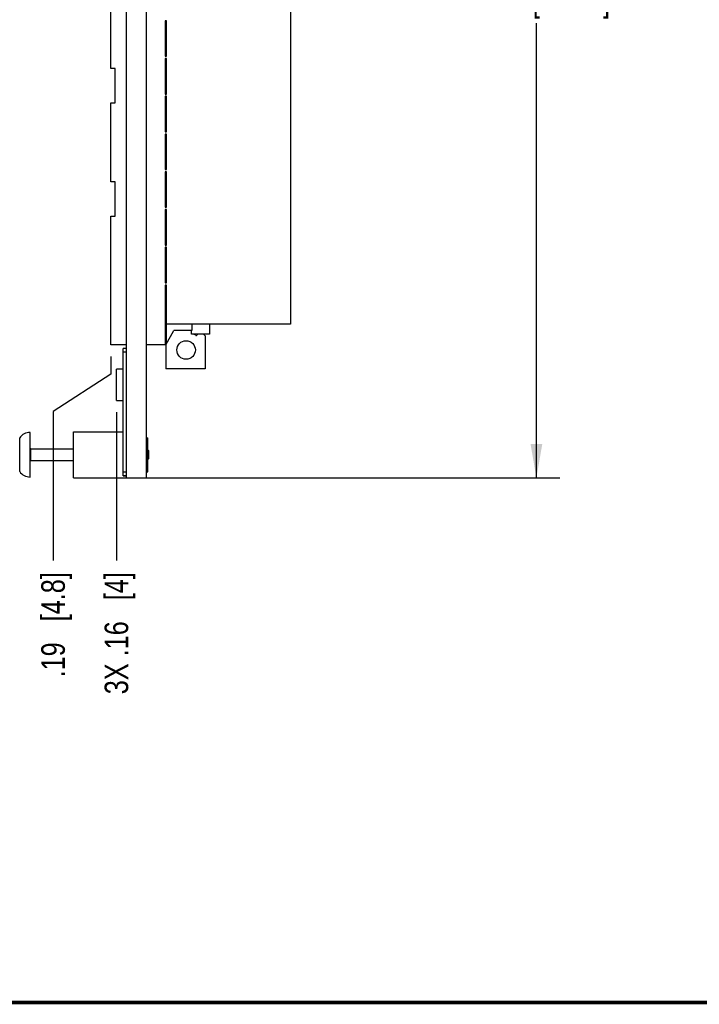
# Model space of a CAD drawing. Header units: inches. Extents: x 0.2 to 16.8, y 0.2 to 10.8.
# Tile 69 of 77: x 7.8 to 11.4, y 0.2 to 5.5. Entities that reach past the tile are written whole.
import ezdxf

# ---------------------------------------------------------------- set-up
doc = ezdxf.new("R2010")
doc.units = ezdxf.units.IN
doc.header["$LTSCALE"] = 0.935
doc.header["$MEASUREMENT"] = 0
doc.layers.get('0').update_dxf_attribs({"linetype": 'CONTINUOUS'})
doc.layers.add('DIMENSIONS', color=7, linetype='CONTINUOUS')
doc.styles.get("Standard").update_dxf_attribs({"font": 'txt', "width": 0.8})
doc.dimstyles.new('DIMSTYLE_1', dxfattribs={"dimtxt": 0.125, "dimasz": 0.18, "dimexe": 0.18, "dimexo": 0.0625, "dimgap": 0.09, "dimtad": 0, "dimtih": 1, "dimtoh": 1, "dimzin": 4, "dimdsep": 46, "dimtxsty": 'STANDARD', "dimblk": '_FILLED', "dimblk1": '_FILLED', "dimblk2": '_FILLED', "dimcen": 0.09, "dimadec": 0, "dimazin": 0, "dimtp": 0.01, "dimtm": 0.01, "dimtfac": 1, "dimtofl": 0, "dimtmove": 0, "dimatfit": 3, "dimldrblk": '_FILLED', "dimfxl": 1, "dimtolj": 1, "dimtzin": 4, "dimarcsym": 0})
doc.dimstyles.new('DIMSTYLE_2', dxfattribs={"dimtxt": 0.125, "dimasz": 0.18, "dimexe": 0.18, "dimexo": 0.0625, "dimgap": 0.09, "dimtad": 0, "dimtih": 1, "dimtoh": 1, "dimzin": 4, "dimdsep": 46, "dimtxsty": 'STANDARD', "dimblk": '_FILLED', "dimblk1": '_FILLED', "dimblk2": '_FILLED', "dimcen": 0.09, "dimadec": 0, "dimazin": 0, "dimtp": 0.01, "dimtm": 0.01, "dimtfac": 1, "dimtofl": 0, "dimtmove": 0, "dimatfit": 3, "dimldrblk": '_FILLED', "dimfxl": 1, "dimtolj": 1, "dimtzin": 4, "dimarcsym": 0})

# ---------------------------------------------------------------- blocks, each defined once
blk = doc.blocks.new('*D8')
at = {"layer": 'DIMENSIONS', "color": 2, "linetype": 'CONTINUOUS'}
blk.add_line((8.2825, 3.3856), (8.2825, 2.6007), dxfattribs=at)
at = {"layer": 'DIMENSIONS', "color": 2, "linetype": 'CONTINUOUS', "insert": (8.22, 2.5382), "char_height": 0.125, "width": 1.025, "attachment_point": 3, "rotation": 90, "line_spacing_factor": 0.9}
blk.add_mtext('3X .16{\\Ftxt.shx;\\W1.000000;\\H0.125000; }[4]', dxfattribs=at)
blk = doc.blocks.new('_FILLED')
at = {"color": 0, "linetype": 'BYBLOCK'}
blk.add_solid([(0, 0), (-1, 0.174), (-1, -0.174)], dxfattribs=at)
blk = doc.blocks.new('*D9')
at = {"layer": 'DIMENSIONS', "color": 2, "linetype": 'CONTINUOUS'}
for p, q in [((8.2524, 3.6808), (8.2524, 3.5866)), ((8.2524, 3.5866), (7.9468, 3.3895)), ((7.9468, 3.3895), (7.9468, 2.6007))]:
    blk.add_line(p, q, dxfattribs=at)
at = {"layer": 'DIMENSIONS', "color": 2, "linetype": 'CONTINUOUS', "insert": (7.8843, 2.5382), "char_height": 0.125, "width": 0.925, "attachment_point": 3, "rotation": 90, "line_spacing_factor": 0.9}
blk.add_mtext('.19{\\Ftxt.shx;\\W1.000000;\\H0.125000; }[4.8]', dxfattribs=at)
blk = doc.blocks.new('*D10')
at = {"layer": 'DIMENSIONS', "color": 2, "linetype": 'CONTINUOUS'}
for p, q in [((8.3975, 8.1052), (10.6335, 8.1052)), ((10.5085, 8.1052), (10.5085, 5.6967)), ((10.5085, 3.0382), (10.5085, 5.4467)), ((8.3975, 3.0382), (10.6335, 3.0382))]:
    blk.add_line(p, q, dxfattribs=at)
at = {"layer": 'DIMENSIONS', "color": 2, "linetype": 'CONTINUOUS', "xscale": 0.18, "yscale": 0.18, "zscale": 0.18}
for p, rotation in [((10.5085, 8.1052), 90), ((10.5085, 3.0382), 270)]:
    blk.add_blockref('_FILLED', p, dxfattribs=dict(at, rotation=rotation))
at = {"layer": 'DIMENSIONS', "color": 2, "linetype": 'CONTINUOUS', "insert": (10.5085, 5.6342), "char_height": 0.125, "width": 1.225, "attachment_point": 2, "line_spacing_factor": 0.9}
blk.add_mtext('5.07{\\Ftxt.shx;\\W1.000000;\\H0.125000; }[128.7]', dxfattribs=at)

msp = doc.modelspace()

# ---------------------------------------------------------------- linework, layer by layer
at = {"color": 7, "linetype": 'CONTINUOUS'}
for p, q in [((8.335, 8.1052), (8.335, 3.0382)), ((8.44, 8.1052), (8.44, 3.0382)), ((9.2047, 7.0789), (9.2047, 3.8525)), ((8.2524, 5.2063), (8.2524, 5.7252)), ((8.5473, 5.4598), (8.5417, 5.4598)), ((8.5457, 5.4559), (8.5417, 5.4598)), ((8.5417, 5.4598), (8.5417, 5.2716)), ((8.5473, 5.4559), (8.5457, 5.4559)), ((8.5457, 5.4559), (8.5457, 5.2756)), ((8.5473, 5.2716), (8.5473, 5.4598)), ((8.5417, 5.2716), (8.5457, 5.2756)), ((8.5417, 5.2716), (8.5473, 5.2716)), ((8.5457, 5.2756), (8.5473, 5.2756)), ((8.5473, 5.2598), (8.5417, 5.2598)), ((8.5457, 5.2559), (8.5417, 5.2598)), ((8.5417, 5.2598), (8.5417, 5.0716)), ((8.5473, 5.2559), (8.5457, 5.2559)), ((8.5457, 5.2559), (8.5457, 5.0756)), ((8.5473, 5.0716), (8.5473, 5.2598)), ((8.276, 5.2063), (8.2524, 5.2063)), ((8.276, 5.0252), (8.276, 5.2063)), ((8.5417, 5.0716), (8.5457, 5.0756)), ((8.5417, 5.0716), (8.5473, 5.0716)), ((8.5457, 5.0756), (8.5473, 5.0756)), ((8.2524, 5.0252), (8.276, 5.0252)), ((8.2524, 4.6063), (8.2524, 5.0252)), ((8.5473, 5.0598), (8.5417, 5.0598)), ((8.5457, 5.0559), (8.5417, 5.0598)), ((8.5417, 5.0598), (8.5417, 4.8716)), ((8.5473, 5.0559), (8.5457, 5.0559)), ((8.5457, 5.0559), (8.5457, 4.8756)), ((8.5473, 4.8716), (8.5473, 5.0598)), ((8.5417, 4.8716), (8.5457, 4.8756)), ((8.5417, 4.8716), (8.5473, 4.8716)), ((8.5473, 4.8598), (8.5417, 4.8598)), ((8.5457, 4.8559), (8.5417, 4.8598)), ((8.5417, 4.8598), (8.5417, 4.6716)), ((8.5457, 4.8756), (8.5473, 4.8756)), ((8.5473, 4.8559), (8.5457, 4.8559)), ((8.5457, 4.8559), (8.5457, 4.6756)), ((8.5473, 4.6716), (8.5473, 4.8598)), ((8.5417, 4.6716), (8.5457, 4.6756)), ((8.5417, 4.6716), (8.5473, 4.6716)), ((8.5473, 4.6598), (8.5417, 4.6598)), ((8.5457, 4.6559), (8.5417, 4.6598)), ((8.5417, 4.6598), (8.5417, 4.4716)), ((8.5457, 4.6756), (8.5473, 4.6756)), ((8.5473, 4.6559), (8.5457, 4.6559)), ((8.5457, 4.6559), (8.5457, 4.4756)), ((8.5473, 4.4716), (8.5473, 4.6598)), ((8.276, 4.6063), (8.2524, 4.6063)), ((8.276, 4.4252), (8.276, 4.6063)), ((8.5417, 4.4716), (8.5457, 4.4756)), ((8.5417, 4.4716), (8.5473, 4.4716)), ((8.5473, 4.4598), (8.5417, 4.4598)), ((8.5457, 4.4559), (8.5417, 4.4598)), ((8.5417, 4.4598), (8.5417, 4.2716)), ((8.5457, 4.4756), (8.5473, 4.4756)), ((8.5473, 4.4559), (8.5457, 4.4559)), ((8.5457, 4.4559), (8.5457, 4.2756)), ((8.5473, 4.2716), (8.5473, 4.4598)), ((8.2524, 4.4252), (8.276, 4.4252)), ((8.2524, 3.7433), (8.2524, 4.4252)), ((8.5417, 4.2716), (8.5457, 4.2756)), ((8.5417, 4.2716), (8.5473, 4.2716)), ((8.5473, 4.2598), (8.5417, 4.2598)), ((8.5457, 4.2559), (8.5417, 4.2598)), ((8.5417, 4.2598), (8.5417, 4.0716)), ((8.5457, 4.2756), (8.5473, 4.2756)), ((8.5473, 4.2559), (8.5457, 4.2559)), ((8.5457, 4.2559), (8.5457, 4.0756)), ((8.5473, 4.0716), (8.5473, 4.2598)), ((8.5417, 4.0716), (8.5457, 4.0756)), ((8.5417, 4.0716), (8.5473, 4.0716)), ((8.5457, 4.0756), (8.5473, 4.0756)), ((8.5473, 4.0598), (8.5417, 4.0598)), ((8.5417, 4.0598), (8.5457, 4.0559)), ((8.5417, 4.0598), (8.5417, 3.7433)), ((8.5473, 4.0559), (8.5457, 4.0559)), ((8.5457, 4.0559), (8.5457, 3.7467)), ((8.5473, 3.8525), (8.5473, 4.0598)), ((8.5437, 3.7433), (8.5869, 3.8181)), ((9.2047, 3.8525), (8.5473, 3.8525)), ((8.6815, 3.8181), (8.5869, 3.8181)), ((8.6811, 3.7991), (8.6811, 3.8181)), ((8.6815, 3.8525), (8.6815, 3.8181)), ((8.776, 3.8525), (8.776, 3.7991)), ((8.776, 3.7991), (8.6811, 3.7991)), ((8.7042, 3.7933), (8.6917, 3.7991)), ((8.7138, 3.7991), (8.7087, 3.794)), ((8.7524, 3.7905), (8.7438, 3.7991)), ((8.7524, 3.7905), (8.7524, 3.6153)), ((8.335, 3.7433), (8.2524, 3.7433)), ((8.335, 3.7236), (8.318, 3.7236)), ((8.318, 3.0485), (8.318, 3.7236)), ((8.5437, 3.7433), (8.44, 3.7433)), ((8.5437, 3.7433), (8.5437, 3.6153)), ((8.318, 3.6134), (8.2825, 3.6134)), ((8.2825, 3.4481), (8.2825, 3.6134)), ((8.7524, 3.6153), (8.5437, 3.6153)), ((8.2825, 3.4481), (8.318, 3.4481)), ((7.825, 3.0426), (7.825, 3.2788)), ((8.055, 3.2827), (8.318, 3.2827)), ((8.055, 3.0387), (8.055, 3.2827)), ((8.44, 3.2507), (8.449, 3.2507)), ((8.449, 3.0707), (8.449, 3.2507)), ((7.8289, 3.1922), (8.055, 3.1922)), ((8.4549, 3.1804), (8.449, 3.1863)), ((8.4549, 3.141), (8.449, 3.1351)), ((8.4549, 3.141), (8.4549, 3.1804)), ((7.8289, 3.1292), (8.055, 3.1292)), ((8.055, 3.0387), (8.335, 3.0387)), ((8.335, 3.0486), (8.318, 3.0486)), ((8.318, 3.0485), (8.335, 3.0485)), ((8.335, 3.0382), (8.44, 3.0382)), ((8.44, 3.0707), (8.449, 3.0707))]:
    msp.add_line(p, q, dxfattribs=at)
at = {"color": 9, "linetype": 'CONTINUOUS'}
for p, q in [((8.335, 3.7036), (8.318, 3.7036)), ((7.77, 3.0716), (7.77, 3.2499)), ((7.8289, 3.1292), (7.8289, 3.1922)), ((8.335, 3.0686), (8.318, 3.0686))]:
    msp.add_line(p, q, dxfattribs=at)
at = {"color": 7, "linetype": 'CONTINUOUS', "const_width": 0.02}
msp.add_lwpolyline([(0.25, 0.2586), (16.75, 0.2586)], dxfattribs=at)
at = {"color": 7, "linetype": 'CONTINUOUS'}
msp.add_circle((8.652, 3.7157), 0.0492, dxfattribs=at)
for centre, radius, start, end in [((8.7059, 3.7968), 0.00394, 244.8852, 315), ((7.825, 3.2121), 0.0667, 90, 145.5171), ((7.8289, 3.1962), 0.00394, 180, 270), ((7.8289, 3.1253), 0.00394, 90, 173.0769), ((7.825, 3.1093), 0.0667, 214.4829, 270)]:
    msp.add_arc(centre, radius, start, end, dxfattribs=at)

# ---------------------------------------------------------------- dimensions: what is measured, and where the dimension line sits
at = {"layer": 'DIMENSIONS', "color": 2, "linetype": 'CONTINUOUS'}
dim = msp.add_linear_dim(base=(10.5085, 3.0382), p1=(8.3975, 8.1052), p2=(8.3975, 3.0382), angle=270, dimstyle='DIMSTYLE_2', dxfattribs=at)
dim.commit()
dim.dimension.update_dxf_attribs({"geometry": '*D10', "text_midpoint": (10.3835, 5.5717), "dimtype": 160})
dim = msp.add_ordinate_dim(feature_location=(8.2524, 3.6808), offset=(-0.3056, -1.0801), dtype=0, origin=(8.44, 3.7433), dimstyle='DIMSTYLE_1', dxfattribs=at)
dim.commit()
dim.dimension.update_dxf_attribs({"geometry": '*D9', "text_midpoint": (8.0364, 1.8969)})
dim = msp.add_ordinate_dim(feature_location=(8.2825, 3.3856), offset=(0, -0.7849), dtype=1, origin=(8.44, 3.4481), text='3X <>', dimstyle='DIMSTYLE_1', dxfattribs=at)
dim.commit()
dim.dimension.update_dxf_attribs({"geometry": '*D8', "text_midpoint": (8.3721, 1.8469)})

doc.saveas('drawing.dxf')
